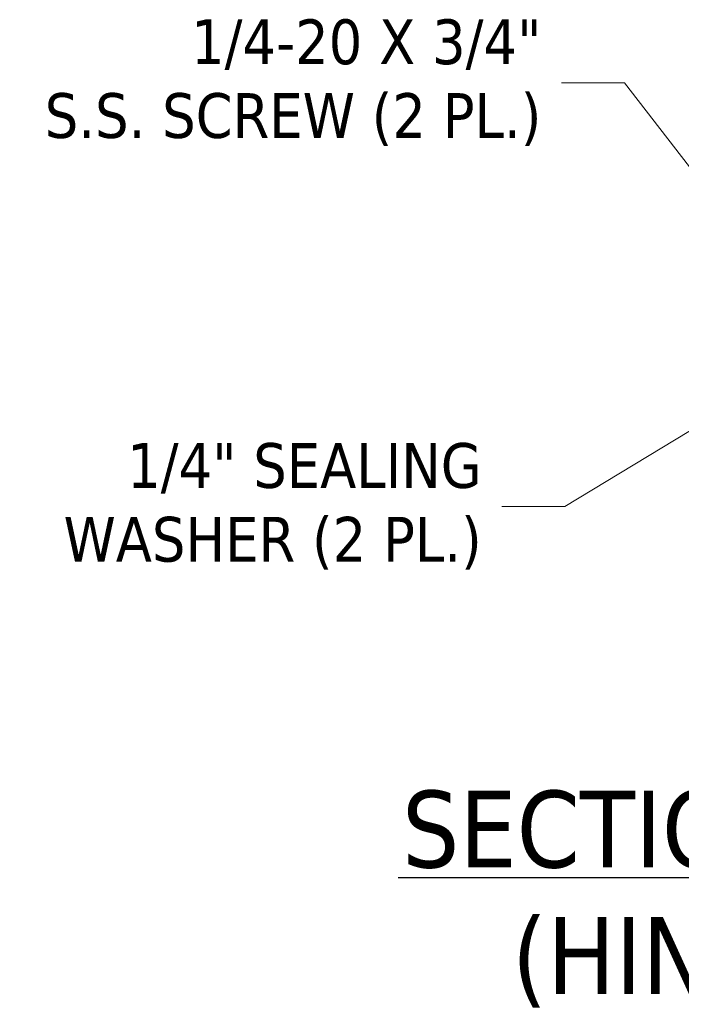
# Model space of a CAD drawing. Header units: inches. Extents: x 16 to 394, y 3 to 249.
# Tile 53 of 116: x 27 to 52, y 206 to 243. Entities that reach past the tile are written whole.
import ezdxf

# ---------------------------------------------------------------- set-up
doc = ezdxf.new("R2010")
doc.units = ezdxf.units.IN
doc.header["$LTSCALE"] = 24
doc.header["$MEASUREMENT"] = 0
doc.layers.get('0').update_dxf_attribs({"lineweight": 0})
doc.layers.add('Symbol (ANSI)', color=7, linetype='Continuous', lineweight=5)
doc.styles.add('DEFAULT-ANSI', font='tahoma.ttf')
doc.styles.add('ROMANS', font='tahoma.ttf')
doc.styles.add('Text Style168', font='tahoma.ttf')
doc.dimstyles.new('Default (ANSI)$7', dxfattribs={"dimscale": 24, "dimtxt": 0.07, "dimasz": 0.098425, "dimexe": 0.125, "dimexo": 0.0625, "dimgap": 0.031496, "dimtad": 0, "dimtih": 1, "dimtoh": 1, "dimrnd": 1e-08, "dimzin": 0, "dimdsep": 46, "dimtxsty": 'ROMANS', "dimblk": 'Filled-1', "dimcen": 0.09, "dimdle": 0.393701, "dimclrd": 256, "dimclre": 256, "dimclrt": 256, "dimadec": 0, "dimazin": 0, "dimtfac": 0.928571, "dimtofl": 0, "dimtmove": 0, "dimatfit": 3, "dimfxl": 1, "dimtolj": 1, "dimtzin": 0, "dimlwd": -1, "dimlwe": -1, "dimarcsym": 0})

# ---------------------------------------------------------------- blocks, each defined once
blk = doc.blocks.new('Filled-1')
at = {"color": 0}
for p, q in [((0, 0), (-1, 0.179)), ((-1, 0.179), (-1, -0.179)), ((-1, 0), (0, 0)), ((-1, -0.179), (0, 0))]:
    blk.add_line(p, q, dxfattribs=at)
at = {"color": 0, "flags": 128}
blk.add_lwpolyline([(-1, -0.179), (0, 0), (-1, 0.179), (-1, -0.179)], dxfattribs=at)
at = {"color": 0}
blk.add_solid([(-1, -0.179), (0, 0), (-1, 0.179), (-1, -0.179)], dxfattribs=at)

msp = doc.modelspace()

# ---------------------------------------------------------------- linework, layer by layer
at = {"layer": 'Symbol (ANSI)', "lineweight": 30}
msp.add_line((41.081, 211.1808), (78.1942, 211.1808), dxfattribs=at)

# ---------------------------------------------------------------- texts
at = {"layer": 'Symbol (ANSI)', "char_height": 1.68, "attachment_point": 6, "line_spacing_factor": 0.987884, "style": 'ROMANS'}
for s, insert, width in [('{\\fTahoma|b0|i0;1/4-20 X 3/4"\\P\\fTahoma|b0|i0;S.S. SCREW (2 PL.)}', (46.4604, 240.987), 19.777438), ('{\\fTahoma|b0|i0;1/4" SEALING\\P\\fTahoma|b0|i0;WASHER (2 PL.)}', (44.2218, 225.0952), 16.642074)]:
    msp.add_mtext(s, dxfattribs=dict(at, insert=insert, width=width))
at = {"layer": 'Symbol (ANSI)', "char_height": 2.88, "attachment_point": 7}
for s, insert, style in [('SECTION D-D (4 PL.)', (41.2284, 211.033), 'Text Style168'), ('(HINGE DETAIL)', (45.354, 206.2911), 'DEFAULT-ANSI')]:
    msp.add_mtext(s, dxfattribs=dict(at, insert=insert, style=style))

# ---------------------------------------------------------------- leaders
at = {"layer": 'Symbol (ANSI)', "annotation_type": 0, "has_hookline": 1, "hookline_direction": 1}
for points, text_width in [([(57.3689, 230.89), (49.5785, 240.987), (47.2163, 240.987)], 19.5744), ([(54.8689, 229.6469), (47.3399, 225.0952), (44.9777, 225.0952)], 16.4942)]:
    msp.add_leader(points, dimstyle='Default (ANSI)$7', override={"dimtad": 0}, dxfattribs=dict(at, text_width=text_width))

doc.saveas('drawing.dxf')
